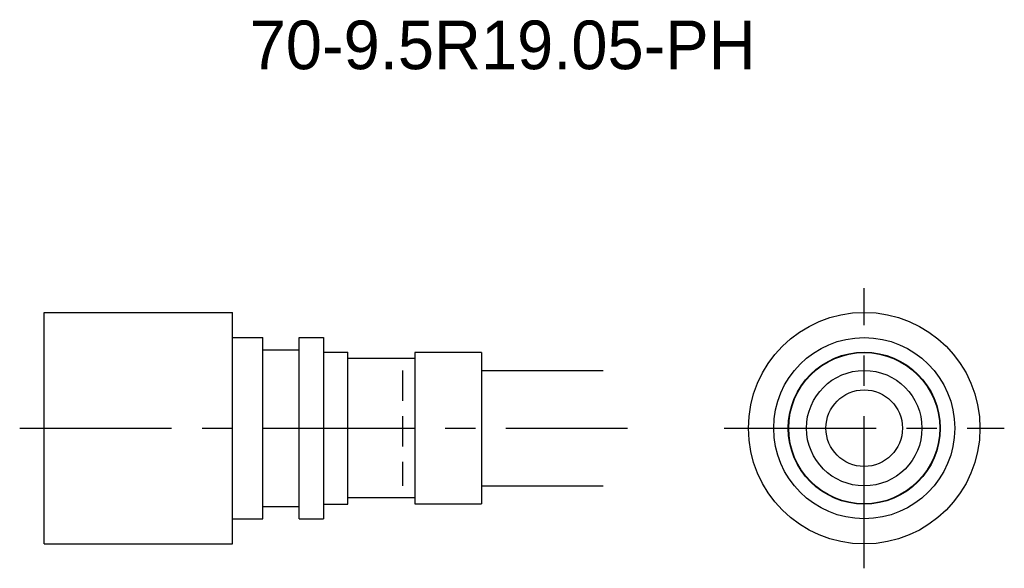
# Model space of a CAD drawing. Extents: x 1.5 to 82.5, y -2 to 43.1.
import ezdxf
from ezdxf.enums import TextEntityAlignment as Align

# ---------------------------------------------------------------- set-up
doc = ezdxf.new("R2010")
doc.units = 0
doc.header["$LTSCALE"] = 10
doc.linetypes.add('CENTER', pattern=[2, 1.25, -0.25, 0.25, -0.25])
doc.linetypes.add('HIDDEN', pattern=[0.375, 0.25, -0.125])
doc.layers.get('0').update_dxf_attribs({"linetype": 'CONTINUOUS'})
for name, color, linetype in [('HOJO', 4, 'CONTINUOUS'), ('L-CENTER', 1, 'CENTER'), ('L-HIDDEN', 3, 'HIDDEN')]:
    doc.layers.add(name, color=color, linetype=linetype)

msp = doc.modelspace()

# ---------------------------------------------------------------- linework, layer by layer
for p, q in [((3.544, 0), (3.544, 19.05)), ((3.544, 19.05), (19.044, 19.05)), ((19.044, 16.975), (21.544, 16.975)), ((21.544, 2.075), (21.544, 16.975)), ((24.544, 2.075), (24.544, 16.975)), ((24.544, 16.975), (26.544, 16.975)), ((26.544, 16.975), (26.544, 2.075)), ((21.544, 15.975), (24.544, 15.975)), ((26.544, 15.775), (28.544, 15.775)), ((28.544, 3.275), (28.544, 15.775)), ((39.544, 15.74), (34.044, 15.74)), ((34.044, 15.74), (34.044, 3.31)), ((39.544, 15.74), (39.544, 3.31)), ((34.044, 15.265), (28.544, 15.265)), ((26.544, 3.275), (28.544, 3.275)), ((34.044, 3.785), (28.544, 3.785)), ((34.044, 3.31), (39.544, 3.31)), ((21.544, 3.075), (24.544, 3.075)), ((19.044, 2.075), (21.544, 2.075)), ((24.544, 2.075), (26.544, 2.075)), ((3.544, 0), (19.044, 0))]:
    msp.add_line(p, q)
at = {"ltscale": 2}
msp.add_line((19.044, 0), (19.044, 19.05), dxfattribs=at)
for radius in [9.525, 7.45, 6.25, 6.215, 4.75, 3.15]:
    msp.add_circle((71.025, 9.525), radius)
at = {"layer": 'HOJO'}
for p, q in [((39.544, 14.275), (49.544, 14.275)), ((39.544, 4.775), (49.544, 4.775))]:
    msp.add_line(p, q, dxfattribs=at)
at = {"layer": 'L-CENTER'}
for p, q in [((71.025, -2), (71.025, 21.05)), ((1.544, 9.525), (51.544, 9.525)), ((59.5, 9.525), (82.55, 9.525))]:
    msp.add_line(p, q, dxfattribs=at)
at = {"layer": 'L-HIDDEN'}
msp.add_line((33.044, 14.265), (33.044, 4.785), dxfattribs=at)

# ---------------------------------------------------------------- texts
at = {"layer": 'HOJO'}
msp.add_text('70-9.5R19.05-PH', height=4, dxfattribs=at).set_placement((41.275, 39.05), align=Align.CENTER)

doc.saveas('drawing.dxf')
